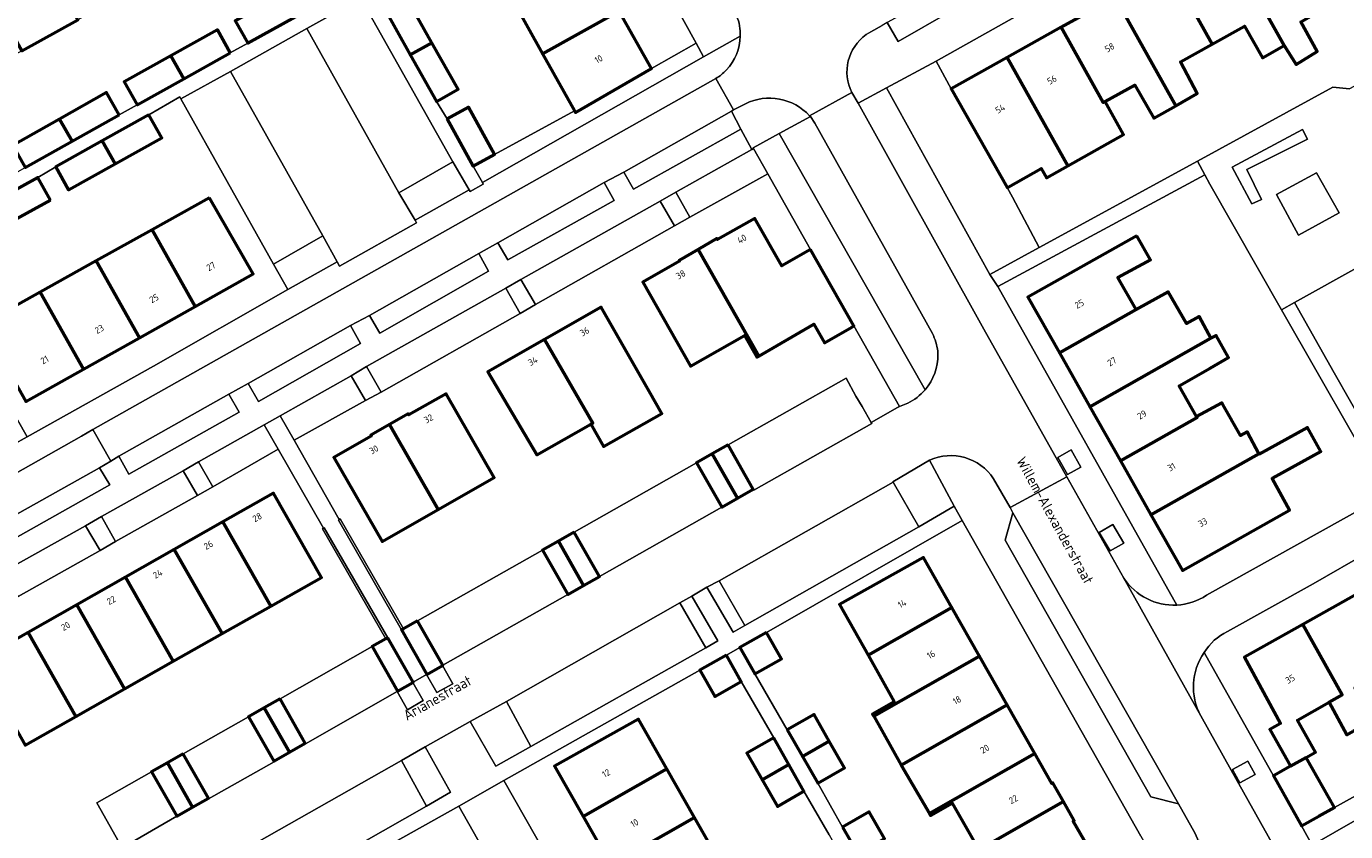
# Model space of a CAD drawing. Header units: metres. Extents: x 113441 to 115918, y 474822 to 477887.
# Tile 122 of 145: x 114770 to 114898, y 476529 to 476607. Entities that reach past the tile are written whole.
import ezdxf
from ezdxf.enums import TextEntityAlignment as Align

# ---------------------------------------------------------------- set-up
doc = ezdxf.new("R2010")
doc.units = ezdxf.units.M
for name, color, linetype, lineweight in [('B-WE-GR-BEPLANTING_CULTUUR_BOSPLANTSOEN-GV', 252, 'Continuous', 18), ('B-WE-GR-GROENVOORZIENING-GV', 252, 'Continuous', 18), ('B-WE-IE-TERREINAFSCHEIDING_KUNSTMATIG_MUUR-GV', 252, 'Continuous', 18), ('B-WE-OG-BEBOUWING-GV', 7, 'Continuous', 50), ('B-WE-OG-BEBOUWING-T18', 7, 'Continuous', 50), ('B-WE-OG-TERREIN_ERF-GV', 252, 'Continuous', 18), ('B-WE-OG-TOPOGRAFIE-T18', 7, 'Continuous', 18), ('B-WE-VH-VERHARDING_GESLOTEN-GV', 252, 'Continuous', 18), ('B-WE-VH-VERHARDING_OPEN-GV', 252, 'Continuous', 18)]:
    doc.layers.add(name, color=color, linetype=linetype, lineweight=lineweight)
doc.styles.add('NLCS-ISO-ANNOTATIEF-T18', font='NLCS-ISO.ttf', dxfattribs={"height": 1.8})

msp = doc.modelspace()

# ---------------------------------------------------------------- linework, layer by layer
at = {"layer": 'B-WE-GR-BEPLANTING_CULTUUR_BOSPLANTSOEN-GV'}
for points in [[(114915.956, 476539.904), (114914.981, 476541.621), (114906.004, 476536.67), (114900.492, 476533.457), (114896.411, 476531.206), (114894.907, 476530.356), (114893.243, 476529.416), (114894.282, 476527.563), (114904.762, 476533.586)], [(114904.762, 476533.586), (114894.282, 476527.563), (114896.509, 476523.593), (114896.669, 476523.307), (114896.701, 476523.251), (114907.155, 476529.192), (114905.194, 476532.846)]]:
    msp.add_lwpolyline(points, close=True, dxfattribs=at)
at = {"layer": 'B-WE-GR-GROENVOORZIENING-GV'}
for points in [[(114835.475, 476603.768), (114834.745, 476605.09), (114830.428, 476602.638), (114823.087, 476598.409), (114822.995, 476598.574), (114815.277, 476594.344), (114813.212, 476593.21), (114814.102, 476591.629)], [(114889.376, 476589.996), (114887.962, 476592.901), (114893.807, 476595.819), (114893.328, 476596.759), (114886.543, 476593.125), (114888.439, 476589.552)], [(114841.675, 476592.454), (114840.288, 476594.906), (114840.148, 476594.808), (114832.789, 476590.711), (114834.143, 476588.263)], [(114812.826, 476590.915), (114811.246, 476593.613), (114806.038, 476590.645), (114807.605, 476587.992)], [(114832.675, 476587.431), (114831.289, 476589.84), (114817.832, 476582.26), (114819.229, 476579.836)], [(114800.06, 476583.97), (114798.682, 476586.482), (114793.924, 476583.743), (114795.306, 476581.271)], [(114817.769, 476578.976), (114816.358, 476581.402), (114802.923, 476573.825), (114804.318, 476571.372)], [(114802.82, 476570.539), (114801.417, 476572.946), (114794.569, 476569.067), (114795.913, 476566.708)], [(114794.368, 476565.836), (114793.008, 476568.201), (114786.691, 476564.63), (114788.061, 476562.207)], [(114857.3, 476564.766), (114853.771, 476562.702), (114853.805, 476562.643), (114856.283, 476558.34), (114859.672, 476560.327)], [(114870.991, 476565.768), (114869.708, 476565.042), (114870.642, 476563.391), (114871.925, 476564.116)], [(114786.574, 476561.356), (114785.204, 476563.752), (114777.304, 476559.35), (114778.662, 476556.911)], [(114777.168, 476556.042), (114775.753, 476558.447), (114767.879, 476554.016), (114769.253, 476551.6)], [(114874.748, 476556.005), (114876.065, 476556.771), (114875.021, 476558.563), (114873.705, 476557.797)], [(114836.991, 476553.127), (114835.797, 476552.486), (114838.32, 476548.139), (114839.465, 476548.789)], [(114834.334, 476551.633), (114833.185, 476551.002), (114835.677, 476546.624), (114836.849, 476547.311)], [(114810.258, 476544.929), (114808.742, 476544.07), (114808.71, 476544.052), (114809.703, 476542.302), (114811.265, 476543.169)], [(114807.382, 476543.298), (114805.895, 476542.454), (114805.915, 476542.419), (114805.88, 476542.399), (114806.877, 476540.653), (114808.378, 476541.531)], [(114816.429, 476541.453), (114812.919, 476539.508), (114815.391, 476535.181), (114818.794, 476537.095)], [(114808.569, 476537.052), (114806.294, 476535.727), (114808.699, 476531.332), (114811.027, 476532.678)], [(114888.765, 476534.396), (114888.05, 476535.688), (114886.565, 476534.867), (114887.281, 476533.574)]]:
    msp.add_lwpolyline(points, close=True, dxfattribs=at)
for points in [[(114846.236, 476597.367), (114845.79, 476597.999), (114842.775, 476596.376), (114856.879, 476571.58)], [(114857.585, 476577.029), (114846.236, 476597.367)], [(114858.109, 476575.026), (114858.098, 476575.313)]]:
    msp.add_lwpolyline(points, dxfattribs=at)
for points in [[(114858.098, 476575.313, 0.0826502), (114857.585, 476577.029)], [(114856.879, 476571.58, 0.1781971), (114858.109, 476575.026)]]:
    msp.add_lwpolyline(points, format="xyb", dxfattribs=at)
at = {"layer": 'B-WE-IE-TERREINAFSCHEIDING_KUNSTMATIG_MUUR-GV'}
for points in [[(114798.755, 476558.206), (114798.656, 476558.15), (114804.79, 476547.507), (114804.967, 476547.608), (114798.833, 476558.251)], [(114800.366, 476559.1), (114800.281, 476559.044), (114800.196, 476558.988), (114806.305, 476548.366), (114806.481, 476548.467)]]:
    msp.add_lwpolyline(points, close=True, dxfattribs=at)
at = {"layer": 'B-WE-OG-BEBOUWING-GV'}
for points in [[(114890.876, 476618.314), (114885.659, 476615.394), (114891.561, 476604.874), (114892.713, 476603.05), (114894.738, 476604.302), (114893.161, 476607.164), (114896.156, 476608.879), (114895.056, 476610.844)], [(114770.902, 476614.742), (114765.51, 476611.74), (114769.617, 476604.364), (114775.011, 476607.362)], [(114885.659, 476615.394), (114880.441, 476612.474), (114884.613, 476605.018), (114887.726, 476606.755), (114889.467, 476603.698), (114891.561, 476604.874)], [(114824.315, 476613.606), (114816.913, 476609.48), (114819.926, 476604.076), (114827.327, 476608.201)], [(114880.441, 476612.474), (114875.224, 476609.554), (114881.099, 476599.054), (114883.151, 476600.23), (114881.539, 476603.303), (114884.613, 476605.018)], [(114796.042, 476607.652), (114794.831, 476609.827), (114790.236, 476607.272), (114791.445, 476605.097)], [(114804.624, 476608.478), (114807.143, 476603.977), (114809.237, 476605.149), (114806.718, 476609.65)], [(114875.224, 476609.554), (114870.007, 476606.634), (114874.083, 476599.35), (114874.266, 476599.452), (114877.138, 476601.054), (114878.981, 476597.839), (114881.099, 476599.054)], [(114827.327, 476608.201), (114819.926, 476604.076), (114822.995, 476598.574), (114823.087, 476598.409), (114830.428, 476602.638)], [(114870.007, 476606.634), (114864.79, 476603.714), (114870.657, 476593.231), (114876.057, 476596.284), (114874.266, 476599.452), (114874.083, 476599.35)], [(114789.754, 476604.164), (114788.507, 476606.394), (114784.01, 476603.879), (114785.257, 476601.65)], [(114809.237, 476605.149), (114807.143, 476603.977), (114809.661, 476599.475), (114811.756, 476600.647)], [(114785.257, 476601.65), (114784.01, 476603.879), (114779.513, 476601.364), (114780.759, 476599.136)], [(114864.79, 476603.714), (114859.39, 476600.692), (114864.793, 476591.134), (114864.898, 476591.193), (114868.084, 476592.994), (114868.606, 476592.071), (114870.657, 476593.231)], [(114779.019, 476598.176), (114777.79, 476600.34), (114773.261, 476597.768), (114774.477, 476595.626)], [(114774.477, 476595.626), (114773.261, 476597.768), (114768.731, 476595.195), (114769.934, 476593.076)], [(114781.878, 476598.169), (114777.381, 476595.654), (114778.628, 476593.425), (114783.126, 476595.939)], [(114810.702, 476597.781), (114813.212, 476593.21), (114815.277, 476594.344), (114812.767, 476598.915)], [(114778.628, 476593.425), (114777.381, 476595.654), (114772.884, 476593.139), (114774.13, 476590.911)], [(114772.375, 476589.924), (114771.16, 476592.126), (114766.575, 476589.596), (114767.807, 476587.403)], [(114787.749, 476590.148), (114782.208, 476587.059), (114786.366, 476579.655), (114791.954, 476582.794)], [(114845.807, 476585.151), (114843.021, 476583.57), (114840.418, 476588.154), (114836.823, 476586.115), (114836.762, 476586.213), (114834.939, 476585.15), (114840.804, 476574.847), (114846.132, 476577.922), (114847.142, 476576.139), (114849.805, 476577.647), (114849.996, 476577.755)], [(114782.208, 476587.059), (114776.798, 476584.043), (114780.966, 476576.622), (114786.366, 476579.655)], [(114877.319, 476586.486), (114866.807, 476580.552), (114869.851, 476575.16), (114877.253, 476579.348), (114875.501, 476582.45), (114878.665, 476584.161)], [(114834.939, 476585.15), (114833.116, 476584.086), (114833.154, 476584.019), (114829.604, 476581.993), (114834.219, 476573.864), (114839.432, 476576.831), (114840.607, 476574.733), (114840.804, 476574.847)], [(114776.798, 476584.043), (114771.388, 476581.027), (114775.566, 476573.588), (114780.966, 476576.622)], [(114771.388, 476581.027), (114765.78, 476577.901), (114769.999, 476570.461), (114775.566, 476573.588)], [(114884.491, 476576.577), (114883.356, 476578.688), (114882.126, 476577.991), (114880.371, 476581.072), (114877.253, 476579.348), (114869.851, 476575.16), (114872.796, 476569.942)], [(114820.099, 476576.435), (114824.79, 476568.374), (114824.588, 476568.259), (114825.818, 476566.098), (114831.426, 476569.279), (114830.206, 476571.456), (114825.573, 476579.56)], [(114820.099, 476576.435), (114814.625, 476573.309), (114819.375, 476565.292), (114824.588, 476568.259), (114824.79, 476568.374)], [(114884.425, 476573.681), (114886.192, 476574.699), (114884.99, 476576.843), (114884.491, 476576.577), (114872.796, 476569.942), (114875.742, 476564.724), (114883.148, 476568.904), (114883.084, 476569.017), (114881.427, 476571.953)], [(114805.128, 476568.234), (114809.835, 476560.015), (114815.258, 476563.099), (114810.614, 476571.207), (114807.001, 476569.179), (114806.941, 476569.268)], [(114889.126, 476565.398), (114887.988, 476567.533), (114887.335, 476567.174), (114885.626, 476570.16), (114885.529, 476570.329), (114883.084, 476569.017), (114883.148, 476568.904), (114875.742, 476564.724), (114878.687, 476559.506), (114886.093, 476563.686)], [(114805.128, 476568.234), (114803.314, 476567.2), (114803.368, 476567.098), (114799.763, 476565.053), (114804.411, 476556.932), (114809.835, 476560.015)], [(114889.146, 476565.361), (114889.126, 476565.398), (114886.093, 476563.686), (114878.687, 476559.506), (114881.731, 476554.113), (114892.089, 476559.959), (114890.394, 476563.011), (114890.438, 476563.035), (114895.092, 476565.607), (114893.83, 476567.95)], [(114837.842, 476566.257), (114836.319, 476565.393), (114838.757, 476561.097), (114840.28, 476561.961)], [(114836.319, 476565.393), (114834.796, 476564.529), (114837.234, 476560.233), (114838.757, 476561.097)], [(114789.03, 476558.806), (114793.656, 476550.674), (114798.553, 476553.451), (114793.914, 476561.582)], [(114789.03, 476558.806), (114784.327, 476556.133), (114788.95, 476548.005), (114793.656, 476550.674)], [(114821.444, 476556.955), (114819.921, 476556.091), (114822.359, 476551.794), (114823.882, 476552.658)], [(114822.967, 476557.819), (114821.444, 476556.955), (114823.882, 476552.658), (114825.405, 476553.522)], [(114784.327, 476556.133), (114779.624, 476553.459), (114784.244, 476545.336), (114788.95, 476548.005)], [(114851.362, 476545.921), (114859.472, 476550.527), (114856.713, 476555.374), (114848.61, 476550.82)], [(114779.624, 476553.459), (114774.92, 476550.786), (114779.539, 476542.667), (114784.244, 476545.336)], [(114898.825, 476551.951), (114893.356, 476548.884), (114897.174, 476542.078), (114895.914, 476541.369), (114897.63, 476538.23), (114898.23, 476538.562), (114898.929, 476538.949), (114900.066, 476539.578), (114898.403, 476542.769), (114901.456, 476544.486), (114902.64, 476545.151)], [(114774.92, 476550.786), (114770.217, 476548.112), (114774.833, 476539.998), (114779.539, 476542.667)], [(114862.144, 476545.823), (114859.472, 476550.527), (114851.362, 476545.921), (114853.901, 476541.405), (114851.809, 476540.229), (114851.926, 476540.02)], [(114807.849, 476549.242), (114806.481, 476548.467), (114806.305, 476548.366), (114808.742, 476544.07), (114810.258, 476544.929), (114810.286, 476544.945)], [(114770.217, 476548.112), (114765.333, 476545.336), (114769.936, 476537.22), (114774.833, 476539.998)], [(114841.551, 476548.124), (114838.981, 476546.666), (114840.44, 476544.119), (114842.994, 476545.581)], [(114893.356, 476548.884), (114887.725, 476545.725), (114891.201, 476539.323), (114890.167, 476538.744), (114892.161, 476535.206), (114893.684, 476536.037), (114894.587, 476536.53), (114892.852, 476539.647), (114895.914, 476541.369), (114897.174, 476542.078)], [(114804.967, 476547.608), (114804.79, 476547.507), (114803.457, 476546.751), (114805.895, 476542.454), (114807.382, 476543.298), (114807.405, 476543.311)], [(114837.677, 476545.92), (114835.108, 476544.463), (114836.566, 476541.915), (114839.12, 476543.377)], [(114864.815, 476541.119), (114862.144, 476545.823), (114851.926, 476540.02), (114854.577, 476535.304)], [(114794.56, 476541.704), (114793.037, 476540.84), (114795.475, 476536.543), (114796.998, 476537.407)], [(114793.037, 476540.84), (114791.514, 476539.976), (114793.952, 476535.679), (114795.475, 476536.543)], [(114867.487, 476536.415), (114864.815, 476541.119), (114854.577, 476535.304), (114857.29, 476530.623)], [(114823.834, 476530.335), (114831.918, 476534.942), (114829.176, 476539.753), (114821.08, 476535.187)], [(114843.563, 476538.701), (114845.044, 476536.121), (114847.623, 476537.601), (114846.168, 476540.174)], [(114842.255, 476537.916), (114839.65, 476536.443), (114841.132, 476533.863), (114843.71, 476535.344)], [(114847.623, 476537.601), (114845.044, 476536.121), (114846.516, 476533.558), (114849.078, 476535.029)], [(114783.671, 476535.521), (114782.148, 476534.657), (114784.585, 476530.36), (114786.108, 476531.224)], [(114785.194, 476536.385), (114783.671, 476535.521), (114786.108, 476531.224), (114787.631, 476532.088)], [(114843.71, 476535.344), (114841.132, 476533.863), (114842.603, 476531.3), (114845.165, 476532.771)], [(114867.487, 476536.415), (114857.29, 476530.623), (114857.407, 476530.422), (114859.488, 476531.622), (114862.051, 476527.109), (114870.249, 476531.762), (114869.215, 476533.58), (114869.126, 476533.53)], [(114893.684, 476536.037), (114892.161, 476535.206), (114890.533, 476534.244), (114893.243, 476529.416), (114894.907, 476530.356), (114896.411, 476531.206)], [(114831.918, 476534.942), (114823.834, 476530.335), (114826.505, 476525.631), (114834.596, 476530.241)], [(114870.249, 476531.762), (114862.051, 476527.109), (114864.83, 476522.211), (114872.951, 476526.805), (114871.188, 476529.886), (114871.282, 476529.944)], [(114834.596, 476530.241), (114826.505, 476525.631), (114829.176, 476520.926), (114837.275, 476525.541)], [(114848.881, 476529.289), (114850.363, 476526.709), (114852.941, 476528.189), (114851.486, 476530.762)]]:
    msp.add_lwpolyline(points, close=True, dxfattribs=at)
at = {"layer": 'B-WE-OG-TERREIN_ERF-GV'}
for points in [[(114818.04, 476635.327), (114817.149, 476636.939), (114816.943, 476637.302), (114813.696, 476635.53), (114815.181, 476629.993), (114818.29, 476624.415), (114821.302, 476619.01), (114824.315, 476613.606), (114827.327, 476608.201), (114830.428, 476602.638), (114834.745, 476605.09)], [(114790.236, 476607.272), (114794.831, 476609.827), (114799.322, 476612.323), (114800.531, 476610.148), (114801.732, 476610.866), (114791.227, 476629.646), (114756.72, 476610.297), (114767.187, 476591.527), (114769.934, 476593.076), (114768.731, 476595.195), (114773.261, 476597.768), (114777.79, 476600.34), (114779.019, 476598.176), (114780.759, 476599.136), (114779.513, 476601.364), (114784.01, 476603.879), (114788.507, 476606.394), (114789.754, 476604.164), (114791.445, 476605.097)], [(114785.801, 476613.359), (114780.406, 476610.361), (114775.011, 476607.362), (114769.617, 476604.364), (114764.05, 476601.27), (114759.942, 476608.64), (114765.51, 476611.74), (114770.902, 476614.742), (114776.294, 476617.745), (114781.687, 476620.747), (114787.079, 476623.749), (114792.648, 476626.85), (114796.756, 476619.448), (114791.195, 476616.357)], [(114819.926, 476604.076), (114816.913, 476609.48), (114813.899, 476614.884), (114810.885, 476620.288), (114807.768, 476625.878), (114797.991, 476620.372), (114798.6, 476619.27), (114800.699, 476620.466), (114803.231, 476616.022), (114805.806, 476611.501), (114803.706, 476610.305), (114804.624, 476608.478), (114806.718, 476609.65), (114809.237, 476605.149), (114811.756, 476600.647), (114809.661, 476599.475), (114810.702, 476597.781), (114812.767, 476598.915), (114815.277, 476594.344), (114822.995, 476598.574)], [(114902.639, 476621.64), (114899.714, 476626.741), (114897.317, 476625.59), (114894.6, 476623.982), (114857.931, 476603.356), (114859.39, 476600.692), (114864.79, 476603.714), (114870.007, 476606.634), (114875.224, 476609.554), (114880.441, 476612.474), (114885.659, 476615.394), (114890.876, 476618.314), (114896.254, 476621.324), (114902.166, 476610.934), (114906.615, 476613.454), (114906.678, 476613.49), (114909.765, 476608.031), (114909.675, 476607.976), (114909.322, 476607.761), (114917.266, 476593.51), (114917.584, 476593.682), (114918.172, 476593.998), (114905.245, 476617.096)], [(114784.985, 476599.731), (114784.885, 476599.909), (114781.878, 476598.169), (114783.126, 476595.939), (114778.628, 476593.425), (114774.13, 476590.911), (114772.884, 476593.139), (114771.16, 476592.126), (114772.375, 476589.924), (114767.807, 476587.403), (114763.284, 476584.908), (114762.069, 476587.11), (114759.52, 476585.65), (114770.12, 476567.044), (114782.331, 476573.864), (114795.306, 476581.271), (114793.924, 476583.743)], [(114849.996, 476577.755), (114849.805, 476577.647), (114847.142, 476576.139), (114846.132, 476577.922), (114840.804, 476574.847), (114840.607, 476574.733), (114839.432, 476576.831), (114834.219, 476573.864), (114829.604, 476581.993), (114833.154, 476584.019), (114833.116, 476584.086), (114834.939, 476585.15), (114836.762, 476586.213), (114836.823, 476586.115), (114840.418, 476588.154), (114843.021, 476583.57), (114845.807, 476585.151), (114841.675, 476592.454), (114834.143, 476588.263), (114832.675, 476587.431), (114819.229, 476579.836), (114817.769, 476578.976), (114804.318, 476571.372), (114802.82, 476570.539), (114795.913, 476566.708), (114800.281, 476559.044), (114800.366, 476559.1), (114806.481, 476548.467), (114807.849, 476549.242), (114819.921, 476556.091), (114821.444, 476556.955), (114822.967, 476557.819), (114834.796, 476564.529), (114836.319, 476565.393), (114837.842, 476566.257), (114849.237, 476572.721), (114850.191, 476570.982), (114850.803, 476569.96), (114851.674, 476568.424), (114854.206, 476569.877), (114854.398, 476569.985)], [(114771.388, 476581.027), (114776.798, 476584.043), (114782.208, 476587.059), (114787.749, 476590.148), (114791.954, 476582.794), (114786.366, 476579.655), (114780.966, 476576.622), (114775.566, 476573.588), (114769.999, 476570.461), (114765.78, 476577.901)], [(114912.942, 476591.23), (114905.193, 476587.067), (114892.571, 476580.041), (114896.403, 476573.225), (114902.706, 476562.152), (114912.798, 476567.846), (114923.354, 476573.648), (114923.002, 476574.221), (114922.449, 476573.995)], [(114881.427, 476571.953), (114883.084, 476569.017), (114885.529, 476570.329), (114885.626, 476570.16), (114887.335, 476567.174), (114887.988, 476567.533), (114889.126, 476565.398), (114889.146, 476565.361), (114893.83, 476567.95), (114895.092, 476565.607), (114890.438, 476563.035), (114890.394, 476563.011), (114892.089, 476559.959), (114881.731, 476554.113), (114878.687, 476559.506), (114875.742, 476564.724), (114872.796, 476569.942), (114869.851, 476575.16), (114866.807, 476580.552), (114877.319, 476586.486), (114878.665, 476584.161), (114875.501, 476582.45), (114877.253, 476579.348), (114880.371, 476581.072), (114882.126, 476577.991), (114883.356, 476578.688), (114884.491, 476576.577), (114884.99, 476576.843), (114886.192, 476574.699), (114884.425, 476573.681)], [(114824.588, 476568.259), (114819.375, 476565.292), (114814.625, 476573.309), (114820.099, 476576.435), (114825.573, 476579.56), (114830.206, 476571.456), (114831.426, 476569.279), (114825.818, 476566.098)], [(114805.128, 476568.234), (114806.941, 476569.268), (114807.001, 476569.179), (114810.614, 476571.207), (114815.258, 476563.099), (114809.835, 476560.015), (114804.411, 476556.932), (114799.763, 476565.053), (114803.368, 476567.098), (114803.314, 476567.2)], [(114774.833, 476539.998), (114769.936, 476537.22), (114765.333, 476545.336), (114770.217, 476548.112), (114774.92, 476550.786), (114779.624, 476553.459), (114784.327, 476556.133), (114789.03, 476558.806), (114793.914, 476561.582), (114798.553, 476553.451), (114793.656, 476550.674), (114788.95, 476548.005), (114784.244, 476545.336), (114779.539, 476542.667)], [(114848.61, 476550.82), (114856.713, 476555.374), (114859.472, 476550.527), (114862.144, 476545.823), (114864.815, 476541.119), (114867.487, 476536.415), (114869.126, 476533.53), (114869.215, 476533.58), (114870.249, 476531.762), (114871.282, 476529.944), (114871.188, 476529.886), (114872.951, 476526.805), (114864.83, 476522.211), (114862.051, 476527.109), (114859.488, 476531.622), (114857.407, 476530.422), (114857.29, 476530.623), (114854.577, 476535.304), (114851.926, 476540.02), (114851.809, 476540.229), (114853.901, 476541.405), (114851.362, 476545.921)], [(114839.954, 476520.841), (114842.632, 476516.14), (114845.439, 476511.215), (114837.312, 476506.623), (114835.563, 476509.692), (114835.465, 476509.642), (114834.426, 476511.464), (114833.387, 476513.286), (114833.483, 476513.341), (114831.847, 476516.221), (114829.176, 476520.926), (114826.505, 476525.631), (114823.834, 476530.335), (114821.08, 476535.187), (114829.176, 476539.753), (114831.918, 476534.942), (114834.596, 476530.241), (114837.275, 476525.541)], [(114811.818, 476531.339), (114792.681, 476520.594), (114795.281, 476516.106), (114796.155, 476514.591), (114797.028, 476513.075), (114800.612, 476506.728), (114801.486, 476505.213), (114802.36, 476503.698), (114805.921, 476497.324), (114806.794, 476495.809), (114807.668, 476494.294), (114810.135, 476489.88), (114824.884, 476498.105), (114829.175, 476500.602)]]:
    msp.add_lwpolyline(points, close=True, dxfattribs=at)
for points in [[(114893.161, 476607.164), (114894.738, 476604.302), (114892.713, 476603.05), (114891.561, 476604.874), (114889.467, 476603.698), (114887.726, 476606.755), (114884.613, 476605.018), (114881.539, 476603.303), (114883.151, 476600.23), (114881.099, 476599.054), (114878.981, 476597.839), (114877.138, 476601.054), (114874.266, 476599.452), (114876.057, 476596.284), (114870.657, 476593.231), (114868.606, 476592.071), (114868.084, 476592.994), (114864.898, 476591.193), (114864.793, 476591.134), (114865.315, 476590.211), (114867.909, 476585.357), (114883.186, 476593.702), (114896.266, 476600.846), (114897.862, 476600.699)], [(114891.304, 476579.317), (114884.367, 476591.46), (114883.909, 476592.378), (114863.913, 476581.575), (114881.19, 476550.774)], [(114884.058, 476551.712), (114901.5, 476561.47), (114891.304, 476579.317)], [(114779.311, 476527.303), (114776.845, 476531.649), (114782.148, 476534.657), (114783.671, 476535.521), (114785.194, 476536.385), (114791.514, 476539.976), (114793.037, 476540.84), (114794.56, 476541.704), (114803.457, 476546.751), (114804.79, 476547.507), (114798.656, 476558.15), (114798.755, 476558.206), (114794.368, 476565.836), (114788.061, 476562.207), (114786.574, 476561.356), (114778.662, 476556.911), (114777.168, 476556.042), (114769.253, 476551.6)], [(114877.701, 476528.414), (114860.441, 476558.959), (114841.551, 476548.124), (114842.994, 476545.581), (114840.44, 476544.119), (114843.563, 476538.701), (114846.168, 476540.174), (114847.623, 476537.601), (114849.078, 476535.029), (114846.516, 476533.558), (114848.881, 476529.289), (114851.486, 476530.762), (114852.941, 476528.189)], [(114906.004, 476536.67), (114905.426, 476537.762), (114914.388, 476542.664), (114905.126, 476559.003), (114894.359, 476552.822), (114886.094, 476548.215)], [(114883.832, 476546.183), (114890.533, 476534.244), (114892.161, 476535.206), (114890.167, 476538.744), (114891.201, 476539.323), (114887.725, 476545.725), (114893.356, 476548.884), (114898.825, 476551.951)], [(114847.598, 476528.542), (114845.165, 476532.771), (114842.603, 476531.3), (114841.132, 476533.863), (114839.65, 476536.443), (114842.255, 476537.916), (114839.12, 476543.377), (114836.566, 476541.915), (114835.108, 476544.463), (114816.165, 476533.816), (114833.591, 476503.145)], [(114897.63, 476538.23), (114895.914, 476541.369), (114892.852, 476539.647), (114894.587, 476536.53), (114893.684, 476536.037), (114896.411, 476531.206), (114900.492, 476533.457)]]:
    msp.add_lwpolyline(points, dxfattribs=at)
for points in [[(114881.19, 476550.774, 0.1333035), (114884.058, 476551.712)], [(114886.094, 476548.215, 0.1449402), (114883.832, 476546.183)]]:
    msp.add_lwpolyline(points, format="xyb", dxfattribs=at)
at = {"layer": 'B-WE-VH-VERHARDING_GESLOTEN-GV'}
for points in [[(114883.512, 476540.072), (114876.079, 476553.375), (114875.48, 476554.391), (114870.553, 476563.156), (114865.095, 476560.196), (114865.344, 476559.689), (114881.352, 476531.551), (114882.963, 476528.697), (114883.28, 476527.939), (114883.419, 476528.037), (114889.994, 476516.178), (114890.775, 476514.9), (114894.705, 476517.155)], [(114894.757, 476520.081), (114894.701, 476520.184), (114894.053, 476521.236), (114886.431, 476534.813), (114883.512, 476540.072)]]:
    msp.add_lwpolyline(points, dxfattribs=at)
at = {"layer": 'B-WE-VH-VERHARDING_OPEN-GV'}
for points in [[(114817.77, 476644.443), (114814.046, 476642.401), (114814.25, 476642.043), (114816.943, 476637.302), (114817.149, 476636.939), (114818.04, 476635.327), (114834.745, 476605.09), (114835.475, 476603.768), (114839.023, 476605.783)], [(114849.801, 476600.337), (114850.393, 476599.316), (114853.154, 476600.79), (114857.931, 476603.356), (114894.6, 476623.982), (114897.317, 476625.59), (114895.524, 476628.7), (114894.52, 476630.476), (114890.927, 476628.462), (114890.945, 476628.429), (114891.931, 476626.627), (114886.736, 476623.685), (114885.674, 476625.475), (114883.521, 476624.265), (114883.541, 476624.23), (114884.538, 476622.452), (114874.11, 476616.548), (114873.123, 476618.338)], [(114873.123, 476618.338), (114870.931, 476617.14), (114870.95, 476617.104), (114871.93, 476615.312), (114861.494, 476609.397), (114860.487, 476611.204), (114858.341, 476609.977), (114858.361, 476609.939), (114859.316, 476608.154), (114854.268, 476605.273), (114853.212, 476607.098), (114852.734, 476606.822), (114851.627, 476606.183), (114851.183, 476605.926)], [(114766.575, 476589.596), (114771.16, 476592.126), (114772.884, 476593.139), (114777.381, 476595.654), (114781.878, 476598.169), (114784.885, 476599.909), (114784.985, 476599.731), (114789.785, 476602.376), (114797.152, 476606.509), (114802.356, 476609.456), (114811.246, 476593.613), (114812.826, 476590.915), (114812.912, 476590.769), (114814.191, 476591.472), (114814.102, 476591.629), (114813.212, 476593.21), (114810.702, 476597.781), (114809.661, 476599.475), (114807.143, 476603.977), (114804.624, 476608.478)], [(114796.042, 476607.652), (114791.445, 476605.097), (114789.754, 476604.164), (114785.257, 476601.65), (114780.759, 476599.136), (114779.019, 476598.176), (114774.477, 476595.626), (114769.934, 476593.076)], [(114851.183, 476605.926), (114851.627, 476606.183), (114852.734, 476606.822)], [(114839.023, 476605.783), (114835.475, 476603.768), (114814.102, 476591.629), (114814.191, 476591.472), (114812.912, 476590.769), (114812.826, 476590.915), (114807.605, 476587.992), (114807.756, 476587.736), (114800.299, 476583.532), (114800.06, 476583.97), (114795.306, 476581.271), (114782.331, 476573.864), (114770.12, 476567.044), (114768.738, 476566.272), (114738.569, 476549.389), (114738.254, 476549.213), (114738.417, 476548.921), (114726.149, 476541.974), (114721.753, 476539.465), (114716.63, 476536.531), (114712.45, 476534.18), (114710.918, 476533.324), (114694.986, 476524.288)], [(114775.38, 476567.101), (114776.473, 476567.734), (114836.657, 476601.68)], [(114836.657, 476601.68), (114838.378, 476598.654), (114839.327, 476599.143), (114839.516, 476599.241)], [(114845.713, 476598.084), (114849.801, 476600.337)], [(114863.483, 476562.979), (114865.095, 476560.196), (114870.553, 476563.156), (114862.535, 476577.442), (114850.393, 476599.316), (114849.801, 476600.337), (114845.713, 476598.084), (114845.752, 476598.042), (114845.79, 476597.999), (114846.236, 476597.367), (114857.585, 476577.029)], [(114853.154, 476600.79), (114850.393, 476599.316), (114862.535, 476577.442), (114870.553, 476563.156), (114875.48, 476554.391), (114876.079, 476553.375)], [(114881.19, 476550.774), (114863.913, 476581.575), (114863.142, 476582.745), (114853.154, 476600.79)], [(114839.516, 476599.241), (114839.327, 476599.143), (114838.378, 476598.654), (114838.161, 476598.542), (114839.064, 476596.799), (114840.148, 476594.808), (114840.288, 476594.906), (114840.249, 476594.996), (114842.775, 476596.376), (114845.79, 476597.999)], [(114845.79, 476597.999), (114845.752, 476598.042), (114845.713, 476598.084)], [(114767.879, 476554.016), (114775.753, 476558.447), (114777.304, 476559.35), (114785.204, 476563.752), (114786.691, 476564.63), (114793.008, 476568.201), (114794.569, 476569.067), (114801.417, 476572.946), (114802.923, 476573.825), (114816.358, 476581.402), (114817.832, 476582.26), (114831.289, 476589.84), (114832.789, 476590.711), (114840.148, 476594.808), (114839.064, 476596.799), (114828.7, 476590.978), (114827.762, 476592.631), (114825.868, 476591.63), (114826.826, 476589.893), (114816.562, 476584.141), (114815.602, 476585.808), (114813.751, 476584.777), (114814.695, 476583.057), (114804.189, 476577.077), (114803.212, 476578.76), (114801.379, 476577.791), (114802.317, 476576.049), (114792.477, 476570.467), (114791.487, 476572.206), (114789.618, 476571.164), (114790.617, 476569.423), (114779.962, 476563.438), (114778.986, 476565.167), (114778.207, 476564.695), (114777.119, 476564.035), (114778.112, 476562.411), (114768.23, 476556.806)], [(114842.775, 476596.376), (114840.249, 476594.996), (114840.288, 476594.906), (114841.675, 476592.454), (114845.807, 476585.151), (114849.996, 476577.755), (114854.398, 476569.985), (114855.212, 476570.282)], [(114856.879, 476571.58), (114842.775, 476596.376)], [(114768.738, 476566.272), (114770.12, 476567.044), (114759.52, 476585.65)], [(114858.098, 476575.313), (114858.109, 476575.026)], [(114905.126, 476559.003), (114905.835, 476559.41), (114905.955, 476559.27), (114907.352, 476560.033), (114907.592, 476560.053), (114908.951, 476557.596), (114927.99, 476568.288), (114926.644, 476570.684), (114925.043, 476573.693), (114924.711, 476574.092), (114924.459, 476574.199), (114924.345, 476574.192), (114923.354, 476573.648), (114912.798, 476567.846), (114902.706, 476562.152), (114901.5, 476561.47), (114884.058, 476551.712)], [(114855.212, 476570.282), (114854.398, 476569.985), (114854.206, 476569.877), (114851.674, 476568.424), (114851.721, 476568.341), (114840.318, 476561.894), (114840.28, 476561.961), (114838.757, 476561.097), (114837.234, 476560.233), (114825.405, 476553.522), (114823.882, 476552.658), (114822.359, 476551.794), (114810.286, 476544.945), (114810.258, 476544.929), (114811.265, 476543.169), (114809.703, 476542.302), (114808.71, 476544.052), (114807.405, 476543.311), (114807.382, 476543.298), (114808.378, 476541.531), (114806.877, 476540.653), (114805.88, 476542.399), (114797.032, 476537.347), (114796.998, 476537.407), (114795.475, 476536.543), (114793.952, 476535.679), (114793.991, 476535.61), (114787.657, 476532.042), (114787.631, 476532.088), (114786.108, 476531.224), (114784.585, 476530.36), (114779.311, 476527.303)], [(114690.686, 476519.483), (114691.253, 476519.637), (114691.8, 476519.862), (114691.982, 476519.965), (114726.521, 476539.518), (114764.472, 476560.947), (114765.569, 476561.566), (114775.38, 476567.101)], [(114833.185, 476551.002), (114834.334, 476551.633), (114835.797, 476552.486), (114836.991, 476553.127), (114853.805, 476562.643), (114853.771, 476562.702), (114857.3, 476564.766)], [(114857.3, 476564.766), (114859.672, 476560.327), (114860.441, 476558.959), (114877.701, 476528.414), (114880.825, 476522.887), (114881.809, 476523.448)], [(114865.344, 476559.689), (114865.095, 476560.196), (114863.483, 476562.979)], [(114792.681, 476520.594), (114811.818, 476531.339), (114816.165, 476533.816), (114835.108, 476544.463), (114837.677, 476545.92), (114838.981, 476546.666), (114841.551, 476548.124), (114860.441, 476558.959), (114859.672, 476560.327), (114856.283, 476558.34), (114839.465, 476548.789), (114838.32, 476548.139), (114835.797, 476552.486), (114834.334, 476551.633), (114836.849, 476547.311), (114835.677, 476546.624), (114818.794, 476537.095), (114815.391, 476535.181), (114812.919, 476539.508), (114808.569, 476537.052), (114811.027, 476532.678), (114808.699, 476531.332), (114791.945, 476521.795)], [(114883.28, 476527.939), (114882.963, 476528.697), (114881.352, 476531.551), (114878.69, 476532.241), (114864.617, 476557.043), (114865.344, 476559.689)], [(114886.094, 476548.215), (114894.359, 476552.822), (114905.126, 476559.003)], [(114876.079, 476553.375), (114883.512, 476540.072)], [(114789.455, 476526.104), (114789.415, 476526.174), (114806.294, 476535.727), (114808.569, 476537.052), (114812.919, 476539.508), (114816.429, 476541.453), (114833.185, 476551.002)], [(114907.599, 476503.644), (114912.354, 476506.306), (114911.076, 476508.579), (114906.403, 476505.951), (114896.701, 476523.251), (114896.669, 476523.307), (114896.509, 476523.593), (114894.282, 476527.563), (114893.243, 476529.416), (114890.533, 476534.244), (114883.832, 476546.183)], [(114883.512, 476540.072), (114886.431, 476534.813), (114894.053, 476521.236), (114894.701, 476520.184), (114895.137, 476520.431), (114895.403, 476519.951), (114897.178, 476516.753), (114897.402, 476516.35), (114898.234, 476514.865), (114903.342, 476505.741), (114905.131, 476502.481), (114904.727, 476502.235), (114904.954, 476501.825), (114914.861, 476484.361), (114920.085, 476474.949), (114922.509, 476470.752), (114927.763, 476461.22), (114930.201, 476456.899), (114931.178, 476455.835)]]:
    msp.add_lwpolyline(points, dxfattribs=at)
for points in [[(114797.152, 476606.509), (114806.038, 476590.645), (114811.246, 476593.613), (114802.356, 476609.456)], [(114858.361, 476609.939), (114853.212, 476607.098), (114854.268, 476605.273), (114859.316, 476608.154)], [(114797.152, 476606.509), (114789.785, 476602.376), (114798.682, 476586.482), (114800.06, 476583.97), (114800.299, 476583.532), (114807.756, 476587.736), (114807.605, 476587.992), (114806.038, 476590.645)], [(114906.862, 476605.519), (114905.711, 476604.894), (114897.862, 476600.699), (114896.266, 476600.846), (114883.186, 476593.702), (114883.909, 476592.378), (114884.367, 476591.46), (114891.304, 476579.317), (114892.571, 476580.041), (114905.193, 476587.067), (114912.942, 476591.23), (114914.427, 476592.038)], [(114857.931, 476603.356), (114853.154, 476600.79), (114863.142, 476582.745), (114867.909, 476585.357), (114865.315, 476590.211), (114864.793, 476591.134), (114859.39, 476600.692)], [(114825.868, 476591.63), (114827.762, 476592.631), (114838.161, 476598.542), (114838.378, 476598.654), (114836.657, 476601.68), (114776.473, 476567.734), (114778.207, 476564.695), (114778.986, 476565.167), (114789.618, 476571.164), (114791.487, 476572.206), (114801.379, 476577.791), (114803.212, 476578.76), (114813.751, 476584.777), (114815.602, 476585.808)], [(114789.785, 476602.376), (114784.985, 476599.731), (114793.924, 476583.743), (114798.682, 476586.482)], [(114839.064, 476596.799), (114838.161, 476598.542), (114827.762, 476592.631), (114828.7, 476590.978)], [(114889.376, 476589.996), (114888.439, 476589.552), (114886.543, 476593.125), (114893.328, 476596.759), (114893.807, 476595.819), (114887.962, 476592.901)], [(114883.909, 476592.378), (114883.186, 476593.702), (114867.909, 476585.357), (114863.142, 476582.745), (114863.913, 476581.575)], [(114894.68, 476592.58), (114896.865, 476588.687), (114892.956, 476586.526), (114890.814, 476590.454)], [(114894.68, 476592.58), (114890.814, 476590.454), (114892.956, 476586.526), (114896.865, 476588.687)], [(114825.868, 476591.63), (114815.602, 476585.808), (114816.562, 476584.141), (114826.826, 476589.893)], [(114832.789, 476590.711), (114831.289, 476589.84), (114832.675, 476587.431), (114834.143, 476588.263)], [(114813.751, 476584.777), (114803.212, 476578.76), (114804.189, 476577.077), (114814.695, 476583.057)], [(114817.832, 476582.26), (114816.358, 476581.402), (114817.769, 476578.976), (114819.229, 476579.836)], [(114892.571, 476580.041), (114891.304, 476579.317), (114901.5, 476561.47), (114902.706, 476562.152), (114896.403, 476573.225)], [(114801.379, 476577.791), (114791.487, 476572.206), (114792.477, 476570.467), (114802.317, 476576.049)], [(114802.923, 476573.825), (114801.417, 476572.946), (114802.82, 476570.539), (114804.318, 476571.372)], [(114851.674, 476568.424), (114850.803, 476569.96), (114850.191, 476570.982), (114849.237, 476572.721), (114837.842, 476566.257), (114840.28, 476561.961), (114840.318, 476561.894), (114851.721, 476568.341)], [(114789.618, 476571.164), (114778.986, 476565.167), (114779.962, 476563.438), (114790.617, 476569.423)], [(114800.281, 476559.044), (114795.913, 476566.708), (114794.569, 476569.067), (114793.008, 476568.201), (114794.368, 476565.836), (114798.755, 476558.206), (114798.833, 476558.251), (114804.967, 476547.608), (114807.405, 476543.311), (114808.71, 476544.052), (114808.742, 476544.07), (114806.305, 476548.366), (114800.196, 476558.988)], [(114777.119, 476564.035), (114778.207, 476564.695), (114776.473, 476567.734), (114775.38, 476567.101), (114765.569, 476561.566), (114764.472, 476560.947), (114766.21, 476557.925), (114767.25, 476558.549), (114767.265, 476558.522)], [(114786.691, 476564.63), (114785.204, 476563.752), (114786.574, 476561.356), (114788.061, 476562.207)], [(114870.991, 476565.768), (114871.925, 476564.116), (114870.642, 476563.391), (114869.708, 476565.042)], [(114777.119, 476564.035), (114767.265, 476558.522), (114768.23, 476556.806), (114778.112, 476562.411)], [(114837.234, 476560.233), (114834.796, 476564.529), (114822.967, 476557.819), (114825.405, 476553.522)], [(114856.283, 476558.34), (114853.805, 476562.643), (114836.991, 476553.127), (114839.465, 476548.789)], [(114865.344, 476559.689), (114864.617, 476557.043), (114878.69, 476532.241), (114881.352, 476531.551)], [(114777.304, 476559.35), (114775.753, 476558.447), (114777.168, 476556.042), (114778.662, 476556.911)], [(114874.748, 476556.005), (114873.705, 476557.797), (114875.021, 476558.563), (114876.065, 476556.771)], [(114819.921, 476556.091), (114807.849, 476549.242), (114810.286, 476544.945), (114822.359, 476551.794)], [(114835.677, 476546.624), (114833.185, 476551.002), (114816.429, 476541.453), (114818.794, 476537.095)], [(114803.457, 476546.751), (114794.56, 476541.704), (114796.998, 476537.407), (114797.032, 476537.347), (114805.88, 476542.399), (114805.915, 476542.419), (114805.895, 476542.454)], [(114846.516, 476533.558), (114845.044, 476536.121), (114843.563, 476538.701), (114840.44, 476544.119), (114838.981, 476546.666), (114837.677, 476545.92), (114839.12, 476543.377), (114842.255, 476537.916), (114843.71, 476535.344), (114845.165, 476532.771), (114847.598, 476528.542), (114849.053, 476525.969), (114850.508, 476523.397), (114851.978, 476520.798), (114853.343, 476521.518), (114851.834, 476524.146), (114850.363, 476526.709), (114848.881, 476529.289)], [(114791.514, 476539.976), (114785.194, 476536.385), (114787.631, 476532.088), (114787.657, 476532.042), (114793.991, 476535.61), (114793.952, 476535.679)], [(114808.699, 476531.332), (114806.294, 476535.727), (114789.415, 476526.174), (114789.455, 476526.104), (114791.945, 476521.795)], [(114887.281, 476533.574), (114886.565, 476534.867), (114888.05, 476535.688), (114888.765, 476534.396)], [(114782.148, 476534.657), (114776.845, 476531.649), (114779.311, 476527.303), (114784.585, 476530.36)], [(114816.165, 476533.816), (114811.818, 476531.339), (114829.175, 476500.602), (114832.112, 476495.402), (114835.345, 476497.215), (114836.496, 476497.86), (114836.57, 476497.902), (114833.591, 476503.145)]]:
    msp.add_lwpolyline(points, close=True, dxfattribs=at)
for points in [[(114839.023, 476605.783, 0.1008506), (114838.677, 476607.738)], [(114838.677, 476607.738, -0.1008506), (114839.023, 476605.783)], [(114837.671, 476602.504, 0.1846044), (114839.023, 476605.783)], [(114839.023, 476605.783, -0.1846044), (114837.671, 476602.504)], [(114851.183, 476605.926, 0.3703333), (114849.801, 476600.337)], [(114849.801, 476600.337, -0.3703333), (114851.183, 476605.926)], [(114836.657, 476601.68, 0.0652658), (114837.671, 476602.504)], [(114837.671, 476602.504, -0.0652658), (114836.657, 476601.68)], [(114845.713, 476598.084, 0.332539), (114839.516, 476599.241)], [(114839.516, 476599.241, -0.332539), (114845.713, 476598.084)], [(114857.585, 476577.029, -0.0826502), (114858.098, 476575.313)], [(114858.109, 476575.026, -0.1781971), (114856.879, 476571.58)], [(114855.212, 476570.282, 0.0939425), (114856.879, 476571.58)], [(114856.879, 476571.58, -0.0939425), (114855.212, 476570.282)], [(114863.483, 476562.979, 0.3736776), (114857.3, 476564.766)], [(114857.3, 476564.766, -0.3736776), (114863.483, 476562.979)], [(114876.079, 476553.375, 0.2670986), (114881.19, 476550.774)], [(114881.19, 476550.774, -0.2670986), (114876.079, 476553.375)], [(114884.058, 476551.712, -0.1333035), (114881.19, 476550.774)], [(114883.832, 476546.183, -0.1449402), (114886.094, 476548.215)], [(114883.512, 476540.072, -0.2833061), (114883.832, 476546.183)], [(114883.832, 476546.183, 0.2833061), (114883.512, 476540.072)]]:
    msp.add_lwpolyline(points, format="xyb", dxfattribs=at)

# ---------------------------------------------------------------- texts
at = {"layer": 'B-WE-OG-BEBOUWING-T18', "style": 'NLCS-ISO-ANNOTATIEF-T18'}
for s, rotation, p in [('10', 29.1, (114825.335, 476603.559)), ('58', 29.2, (114874.7, 476604.677)), ('56', 29.2, (114869.128, 476601.558)), ('54', 29.2, (114864.128, 476598.76)), ('40', 30.3, (114839.174, 476586.173)), ('27', 29.3, (114787.882, 476583.514)), ('38', 30.3, (114833.269, 476582.727)), ('25', 29.3, (114782.379, 476580.421)), ('25', 29.4, (114871.777, 476579.885)), ('23', 29.3, (114777.095, 476577.451)), ('36', 29.7, (114823.98, 476577.209)), ('21', 29.3, (114771.811, 476574.481)), ('34', 29.7, (114818.983, 476574.357)), ('27', 29.4, (114874.922, 476574.313)), ('29', 29.5, (114877.824, 476569.172)), ('32', 29.6, (114808.902, 476568.799)), ('30', 29.6, (114803.618, 476565.802)), ('31', 29.4, (114880.677, 476564.119)), ('28', 29.6, (114792.349, 476559.254)), ('33', 29.4, (114883.7, 476558.762)), ('26', 29.6, (114787.635, 476556.575)), ('24', 29.6, (114782.736, 476553.79)), ('22', 29.6, (114778.251, 476551.239)), ('14', 29.7, (114854.655, 476550.903)), ('20', 29.6, (114773.838, 476548.732)), ('16', 29.6, (114857.452, 476545.985)), ('35', 29.3, (114892.143, 476543.617)), ('18', 29.6, (114859.958, 476541.572)), ('20', 29.6, (114862.635, 476536.858)), ('12', 29.6, (114826.063, 476534.51)), ('22', 29.6, (114865.403, 476531.985)), ('10', 29.6, (114828.8, 476529.69))]:
    msp.add_text(s, height=0.64, rotation=rotation, dxfattribs=at).set_placement(p, align=Align.MIDDLE)
at = {"layer": 'B-WE-OG-TOPOGRAFIE-T18', "style": 'NLCS-ISO-ANNOTATIEF-T18'}
for s, rotation, p in [('Willem-Alexanderstraat', 299, (114869.43, 476558.958)), ('Arianestraat', 29.5, (114809.755, 476541.8))]:
    msp.add_text(s, height=1, rotation=rotation, dxfattribs=at).set_placement(p, align=Align.MIDDLE)

doc.saveas('drawing.dxf')
